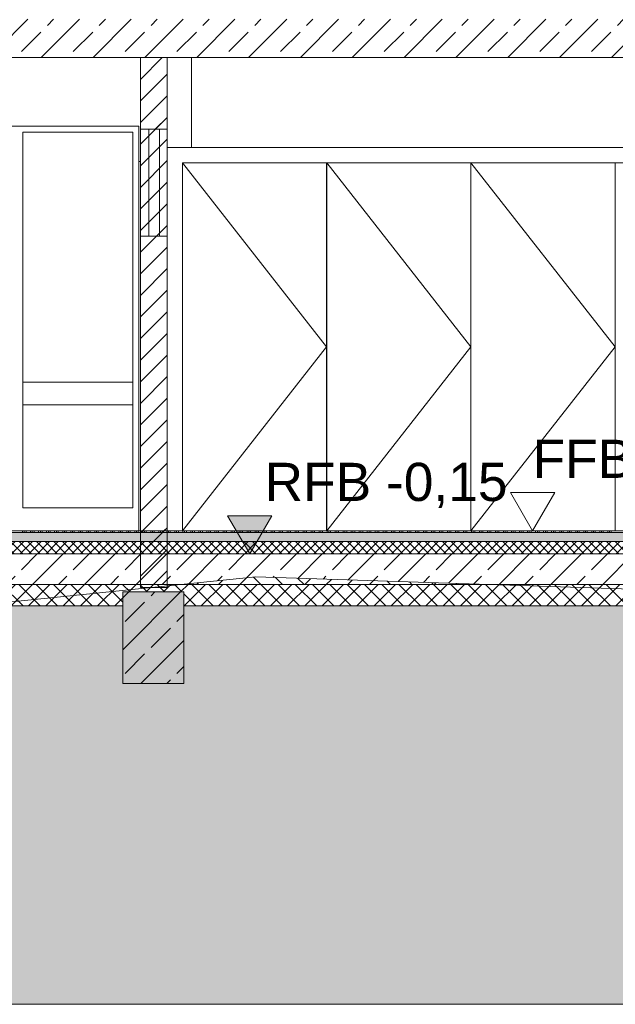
# Model space of a CAD drawing. Header units: metres. Extents: x -69 to 133, y -8 to 26.
# Tile 50 of 103: x -35.68 to -31.77, y -3.1 to 3.35. Entities that reach past the tile are written whole.
import ezdxf

# ---------------------------------------------------------------- set-up
doc = ezdxf.new("R2010")
doc.units = ezdxf.units.M
doc.header["$MEASUREMENT"] = 0
for name, color, linetype in [('10 Stütze', 7, 'Continuous'), ('10 Wand außen', 7, 'Continuous'), ('10 Wand innen tragend', 7, 'Continuous'), ('20 Decke', 7, 'Continuous'), ('20 Fundament', 7, 'Continuous'), ('20 Unterdämmung', 7, 'Continuous'), ('60 Gelände 2D Übersicht', 7, 'Continuous'), ('60 Gelände Hänle', 7, 'Continuous'), ('94 Genehmigungsplanung Bemaßung', 7, 'Continuous')]:
    doc.layers.add(name, color=color, linetype=linetype)
doc.styles.add('ERSTELLTER_STIL_2', font='arial.ttf')
doc.dimstyles.new('ERSTELLTER_STIL__2', dxfattribs={"dimtxt": 0.25, "dimasz": 0.19, "dimexe": 0.18, "dimexo": 0.1, "dimgap": 0, "dimtad": 1, "dimtih": 1, "dimtoh": 1, "dimzin": 0, "dimdsep": 46, "dimtxsty": 'ERSTELLTER_STIL_2', "dimblk": 'ARROWHEAD_6', "dimblk1": 'ARROWHEAD_6', "dimblk2": 'ARROWHEAD_6', "dimcen": 0.09, "dimclrd": 7, "dimclre": 7, "dimclrt": 7, "dimazin": 0, "dimtfac": 1, "dimtdec": 4, "dimtmove": 0, "dimatfit": 3, "dimfxl": 1, "dimtolj": 1, "dimtzin": 0, "dimarcsym": 0})
pattern_1 = [(45, (-33357.27905, 0), (-0.2121320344, 0.2121320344), []), (45, (-33357.34976, 0.0707), (-0.424264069, 0.424264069), []), (45, (-33357.4205, 0.1414), (-0.424264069, 0.424264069), []), (135, (-33357.49118, 0.21213), (0.07071067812, 0.07071067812), [0.3, -0.3])]
pattern_2 = [(45, (-33357.27905, 0), (-0.1697056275, 0.1697056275), []), (45, (-33357.3639, 0.08485), (-0.1697056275, 0.1697056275), [0.18, -0.06])]
pattern_3 = [(45, (-33357.27905, 0), (-0.07071067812, 0.07071067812), [])]

# ---------------------------------------------------------------- blocks, each defined once
blk = doc.blocks.new('*D32', base_point=(-33357.279, 0))
at = {"layer": '94 Genehmigungsplanung Bemaßung', "color": 7, "linetype": 'Continuous', "lineweight": 13}
for p, q in [((-36.0897, 8.4287), (-36.0897, 8.8037)), ((-28.1797, 8.4287), (-28.1797, 8.8037)), ((-35.9897, 8.7162), (-36.1897, 8.5162)), ((-28.2797, 8.5162), (-28.0797, 8.7162)), ((-36.0897, 8.6162), (-28.1797, 8.6162)), ((-28.1797, 8.6162), (-28.0297, 8.6162))]:
    blk.add_line(p, q, dxfattribs=at)
at = {"layer": '94 Genehmigungsplanung Bemaßung', "color": 7, "lineweight": 13, "insert": (-32.4683, 8.6662), "char_height": 0.25, "attachment_point": 7, "style": 'ERSTELLTER_STIL_2'}
blk.add_mtext('\\A1;{\\pql;\\fArial|b0|i0|c0|p0;\\W1.000000;7,91}', dxfattribs=at)
blk = doc.blocks.new('ARROWHEAD_6')
at = {"color": 0, "linetype": 'Continuous', "lineweight": 0}
for p, q in [((-0.5, -0.5), (0.5, 0.5)), ((0, 0), (-1, 0))]:
    blk.add_line(p, q, dxfattribs=at)
blk = doc.blocks.new('*D33', base_point=(-33357.279, 0))
at = {"layer": '94 Genehmigungsplanung Bemaßung', "color": 7, "linetype": 'Continuous', "lineweight": 13}
for p, q in [((-43.9997, 8.8745), (-43.9997, 9.2495)), ((-28.1797, 8.8745), (-28.1797, 9.2495)), ((-43.8997, 9.162), (-44.0997, 8.962)), ((-28.2797, 8.962), (-28.0797, 9.162)), ((-44.1497, 9.062), (-43.9997, 9.062)), ((-43.9997, 9.062), (-28.1797, 9.062)), ((-28.1797, 9.062), (-28.0297, 9.062))]:
    blk.add_line(p, q, dxfattribs=at)
at = {"layer": '94 Genehmigungsplanung Bemaßung', "color": 7, "lineweight": 13, "insert": (-36.5187, 9.112), "char_height": 0.25, "attachment_point": 7, "style": 'ERSTELLTER_STIL_2'}
blk.add_mtext('\\A1;{\\pql;\\fArial|b0|i0|c0|p0;\\W1.000000;15,82}', dxfattribs=at)
blk = doc.blocks.new('*X37', base_point=(-33357.279, 0))
at = {"layer": '20 Decke', "color": 98, "linetype": 'Continuous', "lineweight": 13, "true_color": 0x000100}
for p, q in [((-35.6565, 0), (-35.6565, -0.01)), ((-35.6453, 0), (-35.6453, -0.01)), ((-35.634, 0), (-35.634, -0.01)), ((-35.604, 0), (-35.604, -0.01)), ((-35.5928, 0), (-35.5928, -0.01)), ((-35.5815, 0), (-35.5815, -0.01)), ((-35.5515, 0), (-35.5515, -0.01)), ((-35.5403, 0), (-35.5403, -0.01)), ((-35.529, 0), (-35.529, -0.01)), ((-35.499, 0), (-35.499, -0.01)), ((-35.4878, 0), (-35.4878, -0.01)), ((-35.4765, 0), (-35.4765, -0.01)), ((-35.4465, 0), (-35.4465, -0.01)), ((-35.4353, 0), (-35.4353, -0.01)), ((-35.424, 0), (-35.424, -0.01)), ((-35.394, 0), (-35.394, -0.01)), ((-35.3828, 0), (-35.3828, -0.01)), ((-35.3715, 0), (-35.3715, -0.01)), ((-35.3415, 0), (-35.3415, -0.01)), ((-35.3303, 0), (-35.3303, -0.01)), ((-35.319, 0), (-35.319, -0.01)), ((-35.289, 0), (-35.289, -0.01)), ((-35.2778, 0), (-35.2778, -0.01)), ((-35.2665, 0), (-35.2665, -0.01)), ((-35.2365, 0), (-35.2365, -0.01)), ((-35.2253, 0), (-35.2253, -0.01)), ((-35.214, 0), (-35.214, -0.01)), ((-35.184, 0), (-35.184, -0.01)), ((-35.1728, 0), (-35.1728, -0.01)), ((-35.1615, 0), (-35.1615, -0.01)), ((-35.1315, 0), (-35.1315, -0.01)), ((-35.1203, 0), (-35.1203, -0.01)), ((-35.109, 0), (-35.109, -0.01)), ((-35.079, 0), (-35.079, -0.01)), ((-35.0678, 0), (-35.0678, -0.01)), ((-35.0565, 0), (-35.0565, -0.01)), ((-35.0265, 0), (-35.0265, -0.01)), ((-35.0153, 0), (-35.0153, -0.01)), ((-35.004, 0), (-35.004, -0.01)), ((-34.974, 0), (-34.974, -0.01)), ((-34.9628, 0), (-34.9628, -0.01)), ((-34.9515, 0), (-34.9515, -0.01)), ((-34.9215, 0), (-34.9215, -0.01)), ((-34.9103, 0), (-34.9103, -0.01)), ((-34.899, 0), (-34.899, -0.01)), ((-34.869, 0), (-34.869, -0.01)), ((-34.8578, 0), (-34.8578, -0.01)), ((-34.8465, 0), (-34.8465, -0.01)), ((-34.8165, 0), (-34.8165, -0.01)), ((-34.8053, 0), (-34.8053, -0.01)), ((-34.794, 0), (-34.794, -0.01)), ((-34.764, 0), (-34.764, -0.01)), ((-34.7528, 0), (-34.7528, -0.01)), ((-34.7415, 0), (-34.7415, -0.01)), ((-34.7115, 0), (-34.7115, -0.01)), ((-34.7003, 0), (-34.7003, -0.01)), ((-34.689, 0), (-34.689, -0.01)), ((-34.659, 0), (-34.659, -0.01)), ((-34.6478, 0), (-34.6478, -0.01)), ((-34.6365, 0), (-34.6365, -0.01)), ((-34.6065, 0), (-34.6065, -0.01)), ((-34.5953, 0), (-34.5953, -0.01)), ((-34.584, 0), (-34.584, -0.01)), ((-34.554, 0), (-34.554, -0.01)), ((-34.5428, 0), (-34.5428, -0.01)), ((-34.5315, 0), (-34.5315, -0.01)), ((-34.5015, 0), (-34.5015, -0.01)), ((-34.4903, 0), (-34.4903, -0.01)), ((-34.479, 0), (-34.479, -0.01)), ((-34.449, 0), (-34.449, -0.01)), ((-34.4378, 0), (-34.4378, -0.01)), ((-34.4265, 0), (-34.4265, -0.01)), ((-34.3965, 0), (-34.3965, -0.01)), ((-34.3853, 0), (-34.3853, -0.01)), ((-34.374, 0), (-34.374, -0.01)), ((-34.344, 0), (-34.344, -0.01)), ((-34.3328, 0), (-34.3328, -0.01)), ((-34.3215, 0), (-34.3215, -0.01)), ((-34.2915, 0), (-34.2915, -0.01)), ((-34.2803, 0), (-34.2803, -0.01)), ((-34.269, 0), (-34.269, -0.01)), ((-34.239, 0), (-34.239, -0.01)), ((-34.2278, 0), (-34.2278, -0.01)), ((-34.2165, 0), (-34.2165, -0.01)), ((-34.1865, 0), (-34.1865, -0.01)), ((-34.1753, 0), (-34.1753, -0.01)), ((-34.164, 0), (-34.164, -0.01)), ((-34.134, 0), (-34.134, -0.01)), ((-34.1228, 0), (-34.1228, -0.01)), ((-34.1115, 0), (-34.1115, -0.01)), ((-34.0815, 0), (-34.0815, -0.01)), ((-34.0703, 0), (-34.0703, -0.01)), ((-34.059, 0), (-34.059, -0.01)), ((-34.029, 0), (-34.029, -0.01)), ((-34.0178, 0), (-34.0178, -0.01)), ((-34.0065, 0), (-34.0065, -0.01)), ((-33.9765, 0), (-33.9765, -0.01)), ((-33.9653, 0), (-33.9653, -0.01)), ((-33.954, 0), (-33.954, -0.01)), ((-33.924, 0), (-33.924, -0.01)), ((-33.9128, 0), (-33.9128, -0.01)), ((-33.9015, 0), (-33.9015, -0.01)), ((-33.8715, 0), (-33.8715, -0.01)), ((-33.8603, 0), (-33.8603, -0.01)), ((-33.849, 0), (-33.849, -0.01)), ((-33.819, 0), (-33.819, -0.01)), ((-33.8078, 0), (-33.8078, -0.01)), ((-33.7965, 0), (-33.7965, -0.01)), ((-33.7665, 0), (-33.7665, -0.01)), ((-33.7553, 0), (-33.7553, -0.01)), ((-33.744, 0), (-33.744, -0.01)), ((-33.714, 0), (-33.714, -0.01)), ((-33.7028, 0), (-33.7028, -0.01)), ((-33.6915, 0), (-33.6915, -0.01)), ((-33.6615, 0), (-33.6615, -0.01)), ((-33.6503, 0), (-33.6503, -0.01)), ((-33.639, 0), (-33.639, -0.01)), ((-33.609, 0), (-33.609, -0.01)), ((-33.5978, 0), (-33.5978, -0.01)), ((-33.5865, 0), (-33.5865, -0.01)), ((-33.5565, 0), (-33.5565, -0.01)), ((-33.5453, 0), (-33.5453, -0.01)), ((-33.534, 0), (-33.534, -0.01)), ((-33.504, 0), (-33.504, -0.01)), ((-33.4928, 0), (-33.4928, -0.01)), ((-33.4815, 0), (-33.4815, -0.01)), ((-33.4515, 0), (-33.4515, -0.01)), ((-33.4403, 0), (-33.4403, -0.01)), ((-33.429, 0), (-33.429, -0.01)), ((-33.399, 0), (-33.399, -0.01)), ((-33.3878, 0), (-33.3878, -0.01)), ((-33.3765, 0), (-33.3765, -0.01)), ((-33.3465, 0), (-33.3465, -0.01)), ((-33.3353, 0), (-33.3353, -0.01)), ((-33.324, 0), (-33.324, -0.01)), ((-33.294, 0), (-33.294, -0.01)), ((-33.2828, 0), (-33.2828, -0.01)), ((-33.2715, 0), (-33.2715, -0.01)), ((-33.2415, 0), (-33.2415, -0.01)), ((-33.2303, 0), (-33.2303, -0.01)), ((-33.219, 0), (-33.219, -0.01)), ((-33.189, 0), (-33.189, -0.01)), ((-33.1778, 0), (-33.1778, -0.01)), ((-33.1665, 0), (-33.1665, -0.01)), ((-33.1365, 0), (-33.1365, -0.01)), ((-33.1253, 0), (-33.1253, -0.01)), ((-33.114, 0), (-33.114, -0.01)), ((-33.084, 0), (-33.084, -0.01)), ((-33.0728, 0), (-33.0728, -0.01)), ((-33.0615, 0), (-33.0615, -0.01)), ((-33.0315, 0), (-33.0315, -0.01)), ((-33.0203, 0), (-33.0203, -0.01)), ((-33.009, 0), (-33.009, -0.01)), ((-32.979, 0), (-32.979, -0.01)), ((-32.9678, 0), (-32.9678, -0.01)), ((-32.9565, 0), (-32.9565, -0.01)), ((-32.9265, 0), (-32.9265, -0.01)), ((-32.9153, 0), (-32.9153, -0.01)), ((-32.904, 0), (-32.904, -0.01)), ((-32.874, 0), (-32.874, -0.01)), ((-32.8628, 0), (-32.8628, -0.01)), ((-32.8515, 0), (-32.8515, -0.01)), ((-32.8215, 0), (-32.8215, -0.01)), ((-32.8103, 0), (-32.8103, -0.01)), ((-32.799, 0), (-32.799, -0.01)), ((-32.769, 0), (-32.769, -0.01)), ((-32.7578, 0), (-32.7578, -0.01)), ((-32.7465, 0), (-32.7465, -0.01)), ((-32.7165, 0), (-32.7165, -0.01)), ((-32.7053, 0), (-32.7053, -0.01)), ((-32.694, 0), (-32.694, -0.01)), ((-32.664, 0), (-32.664, -0.01)), ((-32.6528, 0), (-32.6528, -0.01)), ((-32.6415, 0), (-32.6415, -0.01)), ((-32.6115, 0), (-32.6115, -0.01)), ((-32.6003, 0), (-32.6003, -0.01)), ((-32.589, 0), (-32.589, -0.01)), ((-32.559, 0), (-32.559, -0.01)), ((-32.5478, 0), (-32.5478, -0.01)), ((-32.5365, 0), (-32.5365, -0.01)), ((-32.5065, 0), (-32.5065, -0.01)), ((-32.4953, 0), (-32.4953, -0.01)), ((-32.484, 0), (-32.484, -0.01)), ((-32.454, 0), (-32.454, -0.01)), ((-32.4428, 0), (-32.4428, -0.01)), ((-32.4315, 0), (-32.4315, -0.01)), ((-32.4015, 0), (-32.4015, -0.01)), ((-32.3903, 0), (-32.3903, -0.01)), ((-32.379, 0), (-32.379, -0.01)), ((-32.349, 0), (-32.349, -0.01)), ((-32.3378, 0), (-32.3378, -0.01)), ((-32.3265, 0), (-32.3265, -0.01)), ((-32.2965, 0), (-32.2965, -0.01)), ((-32.2853, 0), (-32.2853, -0.01)), ((-32.274, 0), (-32.274, -0.01)), ((-32.244, 0), (-32.244, -0.01)), ((-32.2328, 0), (-32.2328, -0.01)), ((-32.2215, 0), (-32.2215, -0.01)), ((-32.1915, 0), (-32.1915, -0.01)), ((-32.1803, 0), (-32.1803, -0.01)), ((-32.169, 0), (-32.169, -0.01)), ((-32.139, 0), (-32.139, -0.01)), ((-32.1278, 0), (-32.1278, -0.01)), ((-32.1165, 0), (-32.1165, -0.01)), ((-32.0865, 0), (-32.0865, -0.01)), ((-32.0753, 0), (-32.0753, -0.01)), ((-32.064, 0), (-32.064, -0.01)), ((-32.034, 0), (-32.034, -0.01)), ((-32.0228, 0), (-32.0228, -0.01)), ((-32.0115, 0), (-32.0115, -0.01)), ((-31.9815, 0), (-31.9815, -0.01)), ((-31.9703, 0), (-31.9703, -0.01)), ((-31.959, 0), (-31.959, -0.01)), ((-31.929, 0), (-31.929, -0.01)), ((-31.9178, 0), (-31.9178, -0.01)), ((-31.9065, 0), (-31.9065, -0.01)), ((-31.8765, 0), (-31.8765, -0.01)), ((-31.8653, 0), (-31.8653, -0.01)), ((-31.854, 0), (-31.854, -0.01)), ((-31.824, 0), (-31.824, -0.01)), ((-31.8128, 0), (-31.8128, -0.01)), ((-31.8015, 0), (-31.8015, -0.01))]:
    blk.add_line(p, q, dxfattribs=at)

msp = doc.modelspace()

# ---------------------------------------------------------------- hatches: boundary and pattern name
at = {"layer": '10 Wand innen tragend', "linetype": 'Continuous', "lineweight": 13, "true_color": 0x000100}
h = msp.add_hatch(dxfattribs=at)
h.set_pattern_fill('MW_Hochlochziegel_0002', color=98, style=0, pattern_type=2)
h.set_pattern_definition(pattern_3)
h.paths.add_polyline_path([(-34.8852, 3.1), (-34.8852, 2.63), (-34.7602, 2.63), (-34.7102, 2.63), (-34.7102, 3.1)])
h = msp.add_hatch(dxfattribs=at)
h.set_pattern_fill('MW_Hochlochziegel_0002', color=98, style=0, pattern_type=2)
h.set_pattern_definition(pattern_3)
h.paths.add_polyline_path([(-34.8852, 1.93), (-34.8852, 0), (-34.7102, 0), (-34.7102, 1.93), (-34.7602, 1.93)])
h = msp.add_hatch(dxfattribs=at)
h.set_pattern_fill('MW_Hochlochziegel_0002', color=98, style=0, pattern_type=2)
h.set_pattern_definition(pattern_3)
h.paths.add_polyline_path([(-34.8852, -0.15), (-34.8852, -0.151), (-34.7102, -0.151), (-34.7102, -0.15)])
at = {"layer": '20 Decke', "linetype": 'Continuous', "lineweight": 0, "true_color": 0x000000}
h = msp.add_hatch(dxfattribs=at)
h.set_pattern_fill('Beton__Stahlbeton_0002', color=18, style=0, pattern_type=2)
h.set_pattern_definition(pattern_2)
h.paths.add_polyline_path([(-43.8397, 3.35), (-43.8397, 3.1), (-28.4722, 3.1), (-28.4722, 3.35)])
at = {"layer": '20 Decke', "linetype": 'Continuous', "lineweight": 13, "true_color": 0x000100}
h = msp.add_hatch(dxfattribs=at)
h.set_pattern_fill('Beton__unbewehrt_0002', color=98, style=0, pattern_type=2)
h.set_pattern_definition([(45, (-33357.27905, 0), (-0.07071067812, 0.07071067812), [0.075, -0.025]), (45, (-33357.27905, 0.07071), (-0.07071067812, 0.07071067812), [0.075, -0.025])])
h.paths.add_polyline_path([(-43.6797, -0.01), (-43.6797, -0.07), (-28.4997, -0.07), (-28.4997, -0.01)])
h = msp.add_hatch(dxfattribs=at)
h.set_pattern_fill('Dämmung__hart_2_0002', color=98, style=0, pattern_type=2)
h.set_pattern_definition([(45, (-33357.27905, 0), (-0.028284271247, 0.028284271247), []), (135, (-33357.27905, 0), (0.028284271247, 0.028284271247), [])])
h.paths.add_polyline_path([(-43.6797, -0.15), (-28.4997, -0.15), (-28.4997, -0.07), (-43.6797, -0.07)])
h = msp.add_hatch(dxfattribs=at)
h.set_pattern_fill('Beton__Stahlbeton_0002', color=98, style=0, pattern_type=2)
h.set_pattern_definition(pattern_2)
h.paths.add_polyline_path([(-43.6797, -0.351), (-34.6107, -0.351), (-34.1287, -0.3017), (-32.6153, -0.351), (-28.4997, -0.351), (-28.4997, -0.151), (-43.6797, -0.151)])
at = {"layer": '20 Unterdämmung', "linetype": 'Continuous', "lineweight": 18}
h = msp.add_hatch(dxfattribs=at)
h.set_pattern_fill('Dämmung__hart_1_0002', color=8, style=0, pattern_type=2)
h.set_pattern_definition([(45, (-33357.27905, 0), (-0.0565685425, 0.0565685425), []), (135, (-33357.27905, 0), (0.0565685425, 0.0565685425), [])])
h.paths.add_polyline_path([(-28.4997, -0.351), (-43.6797, -0.351), (-43.6797, -0.4), (-43.5897, -0.4), (-43.5897, -0.491), (-37.2652, -0.491), (-37.2652, -0.4), (-36.7652, -0.4), (-36.7652, -0.491), (-35.0002, -0.491), (-35.0002, -0.4), (-34.6002, -0.4), (-34.6002, -0.491), (-28.5897, -0.491), (-28.5897, -0.4), (-28.4997, -0.4)])
at = {"layer": '60 Gelände 2D Übersicht', "linetype": 'Continuous', "lineweight": 13, "true_color": 0x000100}
h = msp.add_hatch(dxfattribs=at)
h.set_pattern_fill('MW_Hochlochziegel_0002', color=98, style=0, pattern_type=2)
h.set_pattern_definition(pattern_3)
h.paths.add_polyline_path([(-34.8852, 3.1), (-34.8852, -0.4), (-34.7102, -0.4), (-34.7102, 3.1)])
h = msp.add_hatch(dxfattribs=at)
h.set_pattern_fill('Beton__Stahlbeton_0002', color=98, style=0, pattern_type=2)
h.set_pattern_definition(pattern_2)
h.paths.add_polyline_path([(-35.0002, -0.4), (-34.6002, -0.4), (-34.6002, -1), (-35.0002, -1)])
at = {"layer": '60 Gelände Hänle', "linetype": 'Continuous', "lineweight": 18, "true_color": 0x9f9f9f}
h = msp.add_hatch(dxfattribs=at)
h.set_pattern_fill('Boden__gewachsen_0002', color=253, style=0, pattern_type=2)
h.set_pattern_definition(pattern_1)
h.paths.add_polyline_path([(-34.1287, -0.3017), (-34.6107, -0.351), (-32.6153, -0.351)])
h = msp.add_hatch(dxfattribs=at)
h.set_pattern_fill('Boden__gewachsen_0002', color=253, style=0, pattern_type=2)
h.set_pattern_definition(pattern_1)
h.paths.add_polyline_path([(-50.6355, -1.7085), (-50.6355, -3.1), (-17.6182, -3.1), (-17.6182, -1.3638), (-26.6805, -0.5442), (-28.5897, -0.482), (-28.5897, -0.491), (-34.6002, -0.491), (-34.6002, -0.4), (-35.0002, -0.4), (-35.0002, -0.491), (-35.9802, -0.491), (-49.5558, -1.8787)])
at = {"layer": '94 Genehmigungsplanung Bemaßung', "linetype": 'Continuous', "lineweight": 13}
msp.add_hatch(color=7, dxfattribs=at).paths.add_polyline_path([(-34.1689, -0.151), (-34.0236, 0.0994), (-34.3141, 0.0994)])

# ---------------------------------------------------------------- linework, layer by layer
at = {"layer": '10 Stütze', "color": 7, "linetype": 'Continuous', "lineweight": 13}
for p, q in [((-33.8397, -0.151), (-33.8397, -0.15)), ((-33.3397, -0.151), (-33.3397, -0.15))]:
    msp.add_line(p, q, dxfattribs=at)
at = {"layer": '10 Wand außen', "color": 7, "linetype": 'Continuous', "lineweight": 13}
for p, q in [((-34.5502, 2.51), (-34.5502, 3.1)), ((-36.8952, 2.65), (-34.8952, 2.65)), ((-34.8952, 2.65), (-34.8952, 2.42)), ((-35.656, 2.61), (-35.656, 0.975)), ((-34.9352, 2.61), (-35.656, 2.61)), ((-34.9352, 0.975), (-34.9352, 2.61)), ((-34.5502, 2.51), (-28.8397, 2.51)), ((-34.6102, 2.41), (-33.6652, 1.205)), ((-33.6649, 2.41), (-32.7199, 1.205)), ((-32.7199, 2.41), (-31.7749, 1.205)), ((-34.6102, 0), (-33.6652, 1.205)), ((-33.6649, 0), (-32.7199, 1.205)), ((-32.7199, 0), (-31.7749, 1.205)), ((-35.656, 0.825), (-35.656, 0.975)), ((-35.656, 0.975), (-34.9352, 0.975)), ((-34.9352, 0.975), (-34.9352, 0.825)), ((-35.656, 0.825), (-35.656, 0.15)), ((-34.9352, 0.825), (-35.656, 0.825)), ((-34.9352, 0.15), (-34.9352, 0.825)), ((-35.656, 0.15), (-34.9352, 0.15))]:
    msp.add_line(p, q, dxfattribs=at)
at = {"layer": '10 Wand außen', "color": 7, "linetype": 'Continuous', "lineweight": 18}
for p, q in [((-34.7102, 2.51), (-34.5502, 2.51)), ((-28.9397, 2.41), (-34.6102, 2.41)), ((-34.6102, 2.41), (-34.6102, 0)), ((-33.6652, 0), (-33.6652, 2.41)), ((-33.665, 0), (-33.665, 2.41)), ((-33.6649, 0), (-33.6649, 2.41)), ((-32.7199, 2.41), (-32.7199, 0)), ((-31.7749, 0), (-31.7749, 2.41)), ((-31.7748, 0), (-31.7748, 2.41)), ((-31.7747, 0), (-31.7747, 2.41))]:
    msp.add_line(p, q, dxfattribs=at)
at = {"layer": '10 Wand innen tragend', "color": 7, "linetype": 'Continuous', "lineweight": 13}
for p, q in [((-34.8852, 3.1), (-34.8852, 2.63)), ((-34.7102, 3.1), (-34.7102, 2.63)), ((-34.8852, 1.93), (-34.8852, 2.63)), ((-34.8302, 2.63), (-34.8852, 2.63)), ((-34.7102, 2.63), (-34.7602, 2.63)), ((-34.7102, 2.63), (-34.7102, 1.93)), ((-34.8852, 1.93), (-34.8852, -0.37)), ((-34.8302, 1.93), (-34.8852, 1.93)), ((-34.7102, 1.93), (-34.7602, 1.93)), ((-34.7102, 1.93), (-34.7102, -0.37)), ((-34.7102, -0.37), (-34.8852, -0.37))]:
    msp.add_line(p, q, dxfattribs=at)
at = {"layer": '10 Wand innen tragend', "color": 7, "linetype": 'Continuous', "lineweight": 18}
for p, q in [((-34.7602, 2.63), (-34.8302, 2.63)), ((-34.8952, 2.42), (-34.8952, 0)), ((-34.8952, 2.42), (-34.8852, 2.42)), ((-34.7602, 1.93), (-34.8302, 1.93))]:
    msp.add_line(p, q, dxfattribs=at)
at = {"layer": '10 Wand innen tragend', "color": 7, "linetype": 'Continuous', "lineweight": 18, "flags": 128}
for points in [[(-34.8302, 2.63), (-34.8302, 2.5631), (-34.8302, 1.9969), (-34.8302, 1.93)], [(-34.7602, 2.63), (-34.7602, 2.5631), (-34.7602, 1.9969), (-34.7602, 1.93)]]:
    msp.add_lwpolyline(points, dxfattribs=at)
at = {"layer": '20 Decke', "color": 7, "linetype": 'Continuous', "lineweight": 13}
for p, q in [((-34.8852, 3.1), (-36.8952, 3.1)), ((-34.7102, 3.1), (-34.8852, 3.1)), ((-28.4997, 3.1), (-34.7102, 3.1)), ((-28.4997, 0), (-43.1687, 0)), ((-28.4997, -0.01), (-43.6797, -0.01)), ((-28.4997, -0.07), (-43.6797, -0.07)), ((-28.4997, -0.15), (-43.6797, -0.15)), ((-28.4997, -0.151), (-43.6797, -0.151))]:
    msp.add_line(p, q, dxfattribs=at)
at = {"layer": '20 Fundament', "color": 7, "linetype": 'Continuous', "lineweight": 13}
for p, q in [((-35.0002, -0.4), (-35.0002, -0.491)), ((-34.6002, -0.4), (-35.0002, -0.4)), ((-34.6002, -0.4), (-34.6002, -0.491)), ((-35.0002, -0.491), (-35.0002, -1)), ((-34.6002, -0.491), (-34.6002, -1)), ((-34.6002, -1), (-35.0002, -1))]:
    msp.add_line(p, q, dxfattribs=at)
at = {"layer": '20 Unterdämmung', "color": 7, "linetype": 'Continuous', "lineweight": 13}
for p, q in [((-28.4997, -0.351), (-43.6797, -0.351)), ((-35.0002, -0.491), (-36.7652, -0.491)), ((-28.5897, -0.491), (-34.6002, -0.491))]:
    msp.add_line(p, q, dxfattribs=at)
at = {"layer": '60 Gelände 2D Übersicht', "color": 7, "linetype": 'Continuous', "lineweight": 13, "flags": 128}
msp.add_lwpolyline([(-35.0002, -0.4), (-34.6002, -0.4), (-34.6002, -1), (-35.0002, -1)], close=True, dxfattribs=at)
at = {"layer": '60 Gelände Hänle', "color": 8, "linetype": 'Continuous', "lineweight": 18}
msp.add_line((-32.2702, -0.15), (-32.2824, -0.151), dxfattribs=at)
at = {"layer": '60 Gelände Hänle', "color": 7, "linetype": 'Continuous', "lineweight": 18}
msp.add_line((-17.6182, -3.1), (-50.6355, -3.1), dxfattribs=at)
at = {"layer": '60 Gelände Hänle', "color": 7, "linetype": 'Continuous', "lineweight": 18, "flags": 128}
msp.add_lwpolyline([(-50.6355, -1.7085), (-49.5558, -1.8787), (-34.1287, -0.3017), (-26.6805, -0.5442), (-17.6182, -1.3638)], dxfattribs=at)
at = {"layer": '94 Genehmigungsplanung Bemaßung', "color": 7, "linetype": 'Continuous', "lineweight": 13}
for p, q in [((-32.3167, 0), (-32.4619, 0.2504)), ((-32.4619, 0.2504), (-32.1715, 0.2504)), ((-32.1715, 0.2504), (-32.3167, 0)), ((-34.1689, -0.151), (-34.3141, 0.0994)), ((-34.3141, 0.0994), (-34.0236, 0.0994)), ((-34.0236, 0.0994), (-34.1689, -0.151)), ((-32.3167, 0), (-32.5045, 0)), ((-32.3167, 0), (-32.1289, 0)), ((-34.1689, -0.151), (-34.3566, -0.151)), ((-34.1689, -0.151), (-33.9811, -0.151))]:
    msp.add_line(p, q, dxfattribs=at)

# ---------------------------------------------------------------- block references
at = {"layer": '20 Decke', "lineweight": 0}
msp.add_blockref('*X37', (-33357.279, 0), dxfattribs=at)

# ---------------------------------------------------------------- texts
at = {"layer": '94 Genehmigungsplanung Bemaßung', "color": 7, "lineweight": 13, "char_height": 0.25, "attachment_point": 7, "style": 'ERSTELLTER_STIL_2'}
for s, insert in [('\\A1;{\\pql;\\fArial|b0|i0|c0|p0;\\W1.000000;FFB=±0,00= +443,60}', (-32.3167, 0.3005)), ('\\A1;{\\pql;\\fArial|b0|i0|c0|p0;\\W1.000000; RFB -0,15}', (-34.1689, 0.1494))]:
    msp.add_mtext(s, dxfattribs=dict(at, insert=insert))

# ---------------------------------------------------------------- dimensions: what is measured, and where the dimension line sits
at = {"layer": '94 Genehmigungsplanung Bemaßung', "color": 7, "linetype": 'Continuous', "lineweight": 13}
for base, p1, picture, middle in [((-28.1797, 9.062), (-43.9997, 2.63), '*D33', (-36.0999, 9.237)), ((-28.1797, 8.6162), (-36.0897, 7.2143), '*D32', (-32.1447, 8.7912))]:
    dim = msp.add_linear_dim(base=base, p1=p1, p2=(-28.1797, -0.37), dimstyle='ERSTELLTER_STIL__2', dxfattribs=at)
    dim.commit()
    dim.dimension.update_dxf_attribs({"geometry": picture, "text_midpoint": middle, "dimtype": 160})

doc.saveas('drawing.dxf')
